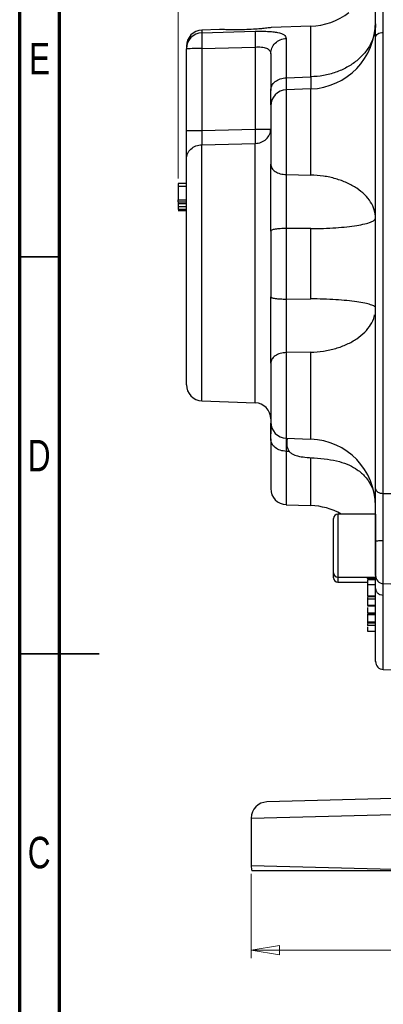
# Model space of a CAD drawing. Header units: inches. Extents: x 0.6 to 16.3, y 0.2 to 11.5.
# Tile 2 of 10: x 0.6 to 2.4, y 4.1 to 9. Entities that reach past the tile are written whole.
import ezdxf

# ---------------------------------------------------------------- set-up
doc = ezdxf.new("R2010")
doc.units = ezdxf.units.IN
doc.header["$MEASUREMENT"] = 0
doc.styles.add('SLDTEXTSTYLE0', font='TXT', dxfattribs={"width": 0.75})
doc.dimstyles.new('SLDDIMSTYLE5', dxfattribs={"dimtxt": 0.137795, "dimasz": 0.14, "dimexe": 0, "dimexo": 0.0625, "dimgap": 0.034449, "dimtad": 0, "dimdec": 1, "dimlfac": 1.5, "dimrnd": 1e-09, "dimzin": 4, "dimdsep": 46, "dimtxsty": 'SLDTEXTSTYLE0', "dimblk1": 'CLOSED', "dimblk2": 'CLOSED', "dimsah": 1, "dimcen": 0.09, "dimadec": 0, "dimazin": 1, "dimtfac": 1, "dimtdec": 1, "dimtofl": 0, "dimtmove": 0, "dimatfit": 3, "dimldrblk": 'CLOSED', "dimfxl": 0, "dimfrac": 2, "dimtolj": 1, "dimtzin": 12, "dimarcsym": 0})

# ---------------------------------------------------------------- blocks, each defined once
blk = doc.blocks.new('_Closed')
at = {"color": 0, "linetype": 'ByBlock', "lineweight": -2}
for p, q in [((-1, 0.166667), (0, 0)), ((-1, 0.166667), (-1, -0.166667)), ((0, 0), (-1, -0.166667)), ((0, 0), (-1, 0))]:
    blk.add_line(p, q, dxfattribs=at)
blk = doc.blocks.new('_D_6')
at = {"color": 7, "linetype": 'Continuous', "lineweight": 0}
for p, q in [((1.7394, 4.7561), (1.7394, 4.3381)), ((6.4061, 4.7561), (6.4061, 4.3381)), ((5.3947, 4.5759), (5.3527, 4.5759)), ((5.3527, 4.5759), (5.3527, 4.3572)), ((5.7001, 4.5759), (5.7421, 4.5759)), ((5.7421, 4.5759), (5.7421, 4.3572)), ((1.7394, 4.3775), (5.2318, 4.3775)), ((5.3527, 4.3572), (5.3947, 4.3572)), ((5.7421, 4.3572), (5.7001, 4.3572)), ((6.4061, 4.3775), (5.863, 4.3775))]:
    blk.add_line(p, q, dxfattribs=at)
at = {"color": 7, "linetype": 'Continuous', "lineweight": 18, "xscale": 0.14, "yscale": 0.14, "rotation": 180.0000000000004}
blk.add_blockref('_Closed', (1.7394, 4.3775, 0.0339), dxfattribs=at)
at = {"color": 7, "linetype": 'Continuous', "lineweight": 18, "xscale": 0.14, "yscale": 0.14}
blk.add_blockref('_Closed', (6.4061, 4.3775, 0.0339), dxfattribs=at)
at = {"color": 7, "linetype": 'Continuous', "lineweight": 18, "char_height": 0.1378, "attachment_point": 1, "style": 'SLDTEXTSTYLE0'}
for s, insert in [('178', (5.3947, 4.5348)), ('7.0', (5.4201, 4.3286))]:
    blk.add_mtext(s, dxfattribs=dict(at, insert=insert))
blk = doc.blocks.new('_D_9')
at = {"color": 7, "linetype": 'Continuous', "lineweight": 0}
for p, q in [((2.3512, 10.9842), (2.3092, 10.9842)), ((2.3092, 10.9842), (2.3092, 10.7654)), ((2.6567, 10.9842), (2.6987, 10.9842)), ((2.6987, 10.9842), (2.6987, 10.7654)), ((1.3778, 8.2039), (1.3778, 10.8251)), ((4.0728, 8.8366), (4.0728, 10.8251)), ((1.3778, 10.7857), (2.1884, 10.7857)), ((2.3092, 10.7654), (2.3512, 10.7654)), ((2.6987, 10.7654), (2.6567, 10.7654)), ((4.0728, 10.7857), (2.8195, 10.7857))]:
    blk.add_line(p, q, dxfattribs=at)
at = {"color": 7, "linetype": 'Continuous', "lineweight": 18, "xscale": 0.14, "yscale": 0.14}
for p, rotation in [((1.3778, 10.7857, 0.0339), 180.0000000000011), ((4.0728, 10.7857, 0.0339), 1.043221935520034e-12)]:
    blk.add_blockref('_Closed', p, dxfattribs=dict(at, rotation=rotation))
at = {"color": 7, "linetype": 'Continuous', "lineweight": 18, "char_height": 0.1378, "attachment_point": 1, "style": 'SLDTEXTSTYLE0'}
for s, insert in [('103', (2.3512, 10.943)), ('4.0', (2.3767, 10.7369))]:
    blk.add_mtext(s, dxfattribs=dict(at, insert=insert))

msp = doc.modelspace()

# ---------------------------------------------------------------- linework, layer by layer
at = {"color": 7, "linetype": 'Continuous', "lineweight": 70}
for p, q in [((0.5906, 0.1969), (0.5906, 11.4961)), ((0.7874, 0.3937), (0.7874, 11.2992))]:
    msp.add_line(p, q, dxfattribs=at)
at = {"color": 7, "linetype": 'Continuous', "lineweight": 25}
for p, q in [((1.5821, 8.9433), (1.495, 8.9403)), ((1.495, 8.9265), (1.7592, 8.9343)), ((2.0347, 8.9591), (1.838, 8.9522)), ((1.9136, 8.8988), (1.9136, 8.7038)), ((2.395, 6.6428), (2.395, 8.9283)), ((1.4178, 8.8596), (1.4178, 8.8475)), ((1.4178, 8.4422), (1.4178, 8.8475)), ((1.495, 8.8482), (1.7592, 8.8561)), ((1.495, 8.8482), (1.495, 8.4429)), ((1.7592, 8.8561), (1.7592, 8.4487)), ((1.9136, 8.7038), (2.0347, 8.7081)), ((2.0347, 8.6485), (1.9136, 8.6443)), ((1.495, 8.4429), (1.7592, 8.4487)), ((1.495, 8.3719), (1.7592, 8.3779)), ((1.9136, 8.2233), (2.0347, 8.2212)), ((1.4178, 8.1791), (1.3778, 8.1791)), ((1.4178, 8.1645), (1.3778, 8.1645)), ((1.3778, 8.1645), (1.3778, 8.0988)), ((1.3778, 8.0988), (1.4178, 8.0988)), ((1.3778, 8.0893), (1.4178, 8.0893)), ((1.3778, 8.0798), (1.4178, 8.0798)), ((1.3778, 8.0797), (1.4178, 8.0797)), ((1.3778, 8.0797), (1.3778, 8.0639)), ((1.4178, 8.0639), (1.3778, 8.0639)), ((1.4178, 8.0509), (1.3778, 8.0509)), ((1.4178, 8.05), (1.3778, 8.05)), ((1.4178, 8.0484), (1.3778, 8.0484)), ((1.3778, 8.0476), (1.4178, 8.0476)), ((1.3778, 8.0465), (1.4178, 8.0465)), ((1.4178, 8.0457), (1.3778, 8.0457)), ((1.4178, 8.0447), (1.3778, 8.0447)), ((2.0347, 7.9556), (1.9136, 7.9564)), ((1.9136, 7.9564), (1.9136, 7.6063)), ((2.0347, 7.6072), (2.0347, 7.9556)), ((1.9136, 7.6063), (2.0347, 7.6072)), ((2.0347, 7.3429), (1.9136, 7.3408)), ((1.495, 7.1015), (1.7592, 7.0923)), ((1.9136, 6.9163), (2.0347, 6.912)), ((1.9291, 6.8506), (1.9136, 6.8511)), ((2.395, 6.6428), (2.5631, 6.6411)), ((2.3529, 6.6205), (2.3543, 6.605)), ((1.9136, 6.5869), (2.0347, 6.5827)), ((2.1484, 6.2488), (2.1484, 6.5188)), ((2.3564, 6.5402), (2.1698, 6.5402)), ((2.3564, 6.5402), (2.3564, 6.2275)), ((2.1484, 6.2239), (2.1484, 6.2488)), ((2.1698, 6.2275), (2.3564, 6.2275)), ((2.1698, 6.2026), (2.3164, 6.2026)), ((2.3564, 6.2207), (2.3164, 6.2207)), ((2.3164, 6.2207), (2.3164, 6.2181)), ((2.3564, 6.2136), (2.3164, 6.2136)), ((2.3164, 6.1961), (2.3164, 6.1943)), ((2.3564, 6.1897), (2.3164, 6.1897)), ((2.395, 6.1958), (2.5631, 6.1899)), ((2.3564, 6.1336), (2.3164, 6.1336)), ((2.3164, 6.1317), (2.3564, 6.1317)), ((2.3164, 6.1269), (2.3164, 6.1185)), ((2.3564, 6.1185), (2.3164, 6.1185)), ((2.3564, 6.087), (2.3164, 6.087)), ((2.3164, 6.0857), (2.3564, 6.0857)), ((2.3564, 6.0493), (2.3164, 6.0493)), ((2.3164, 6.0486), (2.3564, 6.0486)), ((2.3164, 6.0443), (2.3164, 6.0412)), ((2.3564, 6.0412), (2.3164, 6.0412)), ((2.3164, 6.0059), (2.3564, 6.0059)), ((2.3564, 5.9998), (2.3164, 5.9998)), ((2.3564, 5.9877), (2.3164, 5.9877)), ((2.3164, 5.9604), (2.3564, 5.9604)), ((2.395, 5.7696), (2.5631, 5.7637)), ((3.0379, 5.1449), (1.8173, 5.1129)), ((1.7394, 5.033), (2.772, 5.0584)), ((1.7394, 5.033), (1.7394, 4.7955)), ((2.728, 4.7712), (1.7394, 4.7955))]:
    msp.add_line(p, q, dxfattribs=at)
at = {"color": 8, "linetype": 'Continuous', "lineweight": 25}
for p, q in [((1.495, 8.9403), (1.495, 8.9265)), ((2.0347, 8.7081), (2.0347, 8.9591)), ((1.9136, 8.6443), (1.9136, 8.2233)), ((2.0347, 8.2212), (2.0347, 8.6485)), ((1.495, 7.1015), (1.495, 8.3719)), ((1.7592, 7.0923), (1.7592, 8.3779)), ((1.9136, 7.3408), (1.9136, 6.9163)), ((2.0347, 6.912), (2.0347, 7.3429)), ((1.9136, 6.9023), (1.9136, 6.8975)), ((1.9136, 6.8511), (1.9136, 6.5869)), ((2.0347, 6.5827), (2.0347, 6.8197)), ((2.1698, 6.5402), (2.1698, 6.2275)), ((2.395, 6.1958), (2.395, 6.4095)), ((2.1698, 6.2275), (2.1698, 6.2026)), ((2.395, 5.7696), (2.395, 6.1382))]:
    msp.add_line(p, q, dxfattribs=at)
at = {"color": 7, "linetype": 'Continuous', "lineweight": 35}
for p, q in [((0.7874, 7.815), (0.5906, 7.815)), ((0.5906, 5.8465), (0.9843, 5.8465)), ((0.7874, 5.8465), (0.5906, 5.8465))]:
    msp.add_line(p, q, dxfattribs=at)
at = {"color": 7, "linetype": 'Continuous', "lineweight": 25}
for centre, radius, start, end in [((2.0231, 9.2923), 0.3333, 272, 307.1529), ((1.4978, 8.8603), 0.08, 92, 180), ((2.0231, 8.9816), 0.3333, 272, 0), ((1.4973, 8.8471), 0.0795, 91.6479, 179.6752), ((1.4761, 6.7053), 2.143, 89.4958, 91.5602), ((1.9164, 8.5643), 0.08, 92, 180), ((1.4978, 7.1815), 0.08, 180, 268), ((1.7564, 7.0124), 0.08, 0, 88), ((1.9164, 6.9962), 0.08, 180, 268), ((2.0231, 6.5789), 0.3333, 0, 88), ((1.9164, 6.6669), 0.08, 180, 268), ((2.0231, 6.2496), 0.3333, 60.6635, 88), ((2.1698, 6.5188), 0.0213, 90, 180), ((2.1698, 6.2488), 0.0213, 180, 270), ((2.1698, 6.2239), 0.0213, 180, 270), ((2.3964, 6.2358), 0.04, 180, 268), ((2.3964, 5.8095), 0.04, 180, 268), ((1.8194, 5.033), 0.08, 91.5, 180), ((1.8194, 4.7955), 0.08, 180, 197.7074)]:
    msp.add_arc(centre, radius, start, end, dxfattribs=at)
for points, knots in [([(2.3564, 8.9052), (2.3564, 8.9245), (2.3564, 8.9633), (2.3564, 9.0286), (2.3564, 9.0967), (2.3564, 9.1424), (2.3564, 9.1653)], [0, 0, 0, 0, 0.250001, 0.499962, 0.749995, 1, 1, 1, 1]), ([(2.395, 8.9283), (2.395, 8.9346), (2.395, 8.9496), (2.395, 8.9725), (2.3949, 8.9997), (2.3949, 9.0283), (2.3949, 9.0647), (2.395, 9.1088), (2.395, 9.142), (2.395, 9.1605)], [0, 0, 0, 0, 0.093134, 0.221777, 0.318054, 0.456595, 0.594338, 0.772833, 1, 1, 1, 1]), ([(1.7858, 8.9467), (1.7744, 8.9458), (1.7494, 8.9438), (1.7049, 8.9418), (1.6593, 8.9412), (1.6195, 8.9419), (1.5932, 8.9429), (1.581, 8.9435), (1.582, 8.9433), (1.5821, 8.9433)], [0, 0, 0, 0, 0.143065, 0.314613, 0.488819, 0.661217, 0.827852, 0.986291, 1, 1, 1, 1]), ([(1.7592, 8.9343), (1.759, 8.9319), (1.7585, 8.9269), (1.7583, 8.9085), (1.7585, 8.8841), (1.759, 8.8654), (1.7592, 8.8561)], [0, 0, 0, 0, 0.250114, 0.5, 0.749886, 1, 1, 1, 1]), ([(1.7592, 8.9343), (1.7696, 8.9345), (1.7904, 8.935), (1.8201, 8.9341), (1.8473, 8.9321), (1.8785, 8.9274), (1.9074, 8.9177), (1.9115, 8.9051), (1.9136, 8.8988)], [0, 0, 0, 0, 0.120862, 0.242382, 0.365038, 0.48991, 0.743079, 1, 1, 1, 1]), ([(1.838, 8.9522), (1.8354, 8.952), (1.8303, 8.9515), (1.8093, 8.949), (1.792, 8.9473), (1.7858, 8.9467)], [0, 0, 0, 0, 0.388008, 0.779712, 1, 1, 1, 1]), ([(1.495, 8.9265), (1.4948, 8.9252), (1.4945, 8.9228), (1.4942, 8.9139), (1.4941, 8.8991), (1.4942, 8.876), (1.4947, 8.8573), (1.495, 8.8482)], [0, 0, 0, 0, 0.162091, 0.299678, 0.500678, 0.758229, 1, 1, 1, 1]), ([(2.3564, 6.6653), (2.3564, 6.7188), (2.3564, 6.8267), (2.3564, 7.002), (2.3564, 7.1877), (2.3564, 7.3827), (2.3564, 7.5841), (2.3564, 7.7884), (2.3564, 7.9925), (2.3564, 8.1933), (2.3564, 8.3874), (2.3564, 8.5719), (2.3564, 8.7456), (2.3564, 8.8523), (2.3564, 8.9052)], [0, 0, 0, 0, 0.079937, 0.161332, 0.244098, 0.328859, 0.414198, 0.5, 0.585797, 0.671136, 0.755901, 0.838663, 0.920061, 1, 1, 1, 1]), ([(1.7592, 8.8561), (1.7647, 8.8563), (1.7754, 8.8568), (1.7904, 8.8559), (1.8037, 8.854), (1.8152, 8.8507), (1.8245, 8.8459), (1.834, 8.8374), (1.8355, 8.8286), (1.8364, 8.8226)], [0, 0, 0, 0, 0.126137, 0.24819, 0.366906, 0.483099, 0.607893, 0.735386, 1, 1, 1, 1]), ([(1.8364, 8.8226), (1.8364, 8.8079), (1.8364, 8.7786), (1.8364, 8.7174), (1.8364, 8.6664), (1.8364, 8.6408)], [0, 0, 0, 0, 0.3332602, 0.6667561, 1, 1, 1, 1]), ([(1.8364, 8.5702), (1.8364, 8.5772), (1.8364, 8.5928), (1.8364, 8.6238), (1.8364, 8.6408)], [0, 0, 0, 0, 0.448489, 1, 1, 1, 1]), ([(1.8364, 8.5625), (1.8364, 8.563), (1.8364, 8.5649), (1.8364, 8.5509), (1.8364, 8.5214), (1.8364, 8.479), (1.8364, 8.4285), (1.8364, 8.3734), (1.8364, 8.319), (1.8364, 8.2893), (1.8364, 8.2748)], [0, 0, 0, 0, 0.046789, 0.185768, 0.324747, 0.457179, 0.58961, 0.728589, 0.867568, 1, 1, 1, 1]), ([(1.7592, 8.4487), (1.7594, 8.4414), (1.7596, 8.4267), (1.7597, 8.4066), (1.7596, 8.3893), (1.7594, 8.3817), (1.7592, 8.3779)], [0, 0, 0, 0, 0.250045, 0.5, 0.749955, 1, 1, 1, 1]), ([(1.4178, 8.3001), (1.4178, 8.3076), (1.4178, 8.3228), (1.4178, 8.3575), (1.4178, 8.398), (1.4178, 8.4275), (1.4178, 8.4422)], [0, 0, 0, 0, 0.250351, 0.500132, 0.750013, 1, 1, 1, 1]), ([(1.495, 8.4429), (1.4948, 8.4351), (1.4945, 8.4186), (1.4945, 8.3982), (1.4946, 8.382), (1.4948, 8.3754), (1.495, 8.3719)], [0, 0, 0, 0, 0.266777, 0.559333, 0.763657, 1, 1, 1, 1]), ([(1.4178, 7.1815), (1.4178, 7.1832), (1.4178, 7.1868), (1.4178, 7.2119), (1.4178, 7.2526), (1.4178, 7.3096), (1.4178, 7.3802), (1.4178, 7.4613), (1.4178, 7.5486), (1.4178, 7.6397), (1.4178, 7.7341), (1.4178, 7.8318), (1.4178, 7.9306), (1.4178, 8.0262), (1.4178, 8.1142), (1.4178, 8.1906), (1.4178, 8.2543), (1.4178, 8.285), (1.4178, 8.3001)], [0, 0, 0, 0, 0.059425, 0.12141, 0.185227, 0.25, 0.314773, 0.37859, 0.440575, 0.5, 0.559425, 0.62141, 0.685227, 0.75, 0.814773, 0.87859, 0.940575, 1, 1, 1, 1]), ([(1.8364, 7.9439), (1.8364, 7.9734), (1.8364, 8.0324), (1.8364, 8.1204), (1.8364, 8.2037), (1.8364, 8.2511), (1.8364, 8.2748)], [0, 0, 0, 0, 0.2506275, 0.5010018, 0.7505777, 1, 1, 1, 1]), ([(1.9136, 8.2233), (1.9136, 8.2102), (1.9135, 8.186), (1.9134, 8.1399), (1.9134, 8.0976), (1.9134, 8.0607), (1.9134, 8.0384), (1.9135, 8.0132), (1.9135, 7.9862), (1.9136, 7.9652), (1.9136, 7.9564)], [0, 0, 0, 0, 0.173075, 0.322557, 0.542416, 0.642138, 0.716632, 0.777709, 0.906675, 1, 1, 1, 1]), ([(1.3778, 8.1791), (1.3778, 8.1791), (1.3778, 8.1789), (1.3778, 8.1772), (1.3778, 8.1745), (1.3778, 8.1701), (1.3778, 8.1666), (1.3778, 8.1645)], [0, 0, 0, 0, 0.2230838, 0.3780961, 0.5337655, 0.7204431, 1, 1, 1, 1]), ([(1.3778, 8.0893), (1.3778, 8.0901), (1.3778, 8.0917), (1.3778, 8.094), (1.3778, 8.0964), (1.3778, 8.0984), (1.3778, 8.0987), (1.3778, 8.0988)], [0, 0, 0, 0, 0.122712, 0.245202, 0.422712, 0.701515, 1, 1, 1, 1]), ([(1.3778, 8.0893), (1.3778, 8.0886), (1.3778, 8.087), (1.3778, 8.0845), (1.3778, 8.0819), (1.3778, 8.0801), (1.3778, 8.0799), (1.3778, 8.0798)], [0, 0, 0, 0, 0.122267, 0.275232, 0.49997, 0.800379, 1, 1, 1, 1]), ([(1.3778, 8.0639), (1.3778, 8.0626), (1.3778, 8.0596), (1.3778, 8.0554), (1.3778, 8.0524), (1.3778, 8.0511), (1.3778, 8.051), (1.3778, 8.0509)], [0, 0, 0, 0, 0.219537, 0.497684, 0.778259, 0.919006, 1, 1, 1, 1]), ([(1.8364, 7.2882), (1.8364, 7.3117), (1.8364, 7.3586), (1.8364, 7.4416), (1.8364, 7.5291), (1.8364, 7.588), (1.8364, 7.6174)], [0, 0, 0, 0, 0.250628, 0.501002, 0.750578, 1, 1, 1, 1]), ([(1.9136, 7.6063), (1.9136, 7.5898), (1.9135, 7.5592), (1.9134, 7.5076), (1.9134, 7.4638), (1.9134, 7.4288), (1.9134, 7.4087), (1.9135, 7.3865), (1.9135, 7.3639), (1.9136, 7.3476), (1.9136, 7.3408)], [0, 0, 0, 0, 0.173075, 0.322557, 0.542416, 0.642138, 0.716632, 0.777709, 0.906675, 1, 1, 1, 1]), ([(2.3505, 7.5697), (2.3505, 7.5698), (2.3484, 7.5728), (2.3332, 7.5786), (2.3046, 7.5864), (2.2643, 7.5934), (2.2155, 7.5991), (2.1595, 7.6035), (2.0986, 7.6064), (2.056, 7.6069), (2.0347, 7.6072)], [0, 0, 0, 0, 0.005357, 0.147449, 0.289541, 0.431633, 0.573724, 0.715816, 0.857908, 1, 1, 1, 1]), ([(2.0347, 7.3429), (2.056, 7.3442), (2.0986, 7.3467), (2.1595, 7.3605), (2.2155, 7.3812), (2.2643, 7.4086), (2.3046, 7.4415), (2.3334, 7.479), (2.3491, 7.5083), (2.3512, 7.525), (2.3515, 7.5277)], [0, 0, 0, 0, 0.139002, 0.278004, 0.417007, 0.556009, 0.695011, 0.834013, 0.973015, 1, 1, 1, 1]), ([(1.8364, 7.2882), (1.8364, 7.2739), (1.8364, 7.2445), (1.8364, 7.1904), (1.8364, 7.1352), (1.8364, 7.0844), (1.8364, 7.0413), (1.8364, 7.011), (1.8364, 6.996), (1.8364, 6.9977), (1.8364, 6.9982)], [0, 0, 0, 0, 0.131398, 0.269293, 0.407188, 0.538586, 0.669984, 0.807879, 0.945774, 1, 1, 1, 1]), ([(1.8364, 6.9132), (1.8364, 6.9307), (1.8364, 6.9646), (1.8364, 6.982), (1.8364, 6.9905)], [0, 0, 0, 0, 0.516069, 1, 1, 1, 1]), ([(1.8397, 6.9756), (1.8395, 6.9757), (1.8379, 6.9762), (1.8371, 6.9674), (1.8365, 6.9532), (1.8365, 6.9416), (1.8365, 6.9381)], [0, 0, 0, 0, 0.070608, 0.525458, 0.858709, 1, 1, 1, 1]), ([(1.8364, 6.9132), (1.8364, 6.8895), (1.8364, 6.8415), (1.8364, 6.7823), (1.8364, 6.733), (1.8364, 6.6959), (1.8364, 6.674), (1.8364, 6.6648), (1.8364, 6.6672), (1.8364, 6.6674)], [0, 0, 0, 0, 0.15629, 0.316082, 0.47915, 0.647103, 0.816463, 0.986946, 1, 1, 1, 1]), ([(1.9134, 6.9162), (1.9134, 6.9149), (1.9134, 6.9122), (1.9134, 6.9037), (1.9134, 6.8944), (1.9135, 6.8835), (1.9135, 6.8694), (1.9136, 6.8565), (1.9136, 6.8511)], [0, 0, 0, 0, 0.146238, 0.332299, 0.47129, 0.585249, 0.825875, 1, 1, 1, 1]), ([(1.9135, 6.9085), (1.9135, 6.9081), (1.9135, 6.9074), (1.9136, 6.9039), (1.9136, 6.9023)], [0, 0, 0, 0, 0.5669, 1, 1, 1, 1]), ([(1.9182, 6.9161), (1.9181, 6.9155), (1.9178, 6.9129), (1.9167, 6.9059), (1.9153, 6.8976), (1.9156, 6.8847), (1.9175, 6.873), (1.9211, 6.8615), (1.9287, 6.849), (1.9455, 6.8358), (1.9721, 6.8268), (2.009, 6.8217), (2.0587, 6.8182), (2.116, 6.8134), (2.1751, 6.8023), (2.2253, 6.7846), (2.2695, 6.7596), (2.3014, 6.7312), (2.3254, 6.7003), (2.3347, 6.6811), (2.3396, 6.6709)], [0, 0, 0, 0, 0.013487, 0.051695, 0.093667, 0.13052, 0.147685, 0.164399, 0.195208, 0.221909, 0.271682, 0.333478, 0.41007, 0.521788, 0.622529, 0.712475, 0.788657, 0.882314, 0.937714, 1, 1, 1, 1]), ([(2.3564, 6.404), (2.3564, 6.4269), (2.3564, 6.4726), (2.3564, 6.5408), (2.3564, 6.6065), (2.3564, 6.6457), (2.3564, 6.6653)], [0, 0, 0, 0, 0.250001, 0.499962, 0.749995, 1, 1, 1, 1]), ([(2.395, 6.4095), (2.395, 6.4171), (2.395, 6.4351), (2.395, 6.4611), (2.3949, 6.4907), (2.3949, 6.521), (2.3949, 6.5568), (2.395, 6.5988), (2.395, 6.627), (2.395, 6.6428)], [0, 0, 0, 0, 0.093134, 0.221777, 0.318053, 0.456595, 0.594338, 0.772833, 1, 1, 1, 1]), ([(2.3564, 6.2367), (2.3564, 6.2365), (2.3564, 6.2359), (2.3564, 6.2431), (2.3564, 6.2578), (2.3564, 6.2792), (2.3564, 6.3059), (2.3564, 6.3369), (2.3564, 6.3704), (2.3564, 6.3929), (2.3564, 6.404)], [0, 0, 0, 0, 0.062145, 0.197632, 0.333119, 0.465088, 0.597057, 0.732544, 0.868031, 1, 1, 1, 1]), ([(2.3164, 6.2207), (2.3164, 6.2224), (2.3164, 6.2245), (2.3164, 6.2262), (2.3164, 6.2266)], [0, 0, 0, 0, 0.790895, 1, 1, 1, 1]), ([(2.3164, 6.2131), (2.3164, 6.213), (2.3164, 6.2128), (2.3164, 6.2066), (2.3164, 6.1982), (2.3164, 6.1914), (2.3164, 6.1897)], [0, 0, 0, 0, 0.167307, 0.518378, 0.872801, 1, 1, 1, 1]), ([(2.3564, 6.1708), (2.3564, 6.1827), (2.3564, 6.2067), (2.3564, 6.2247), (2.3564, 6.2284), (2.3564, 6.2285)], [0, 0, 0, 0, 0.488044, 0.976142, 1, 1, 1, 1]), ([(2.3164, 6.1897), (2.3164, 6.1868), (2.3164, 6.1791), (2.3164, 6.1642), (2.3164, 6.1496), (2.3164, 6.1386), (2.3164, 6.1351), (2.3164, 6.1336)], [0, 0, 0, 0, 0.136117, 0.367254, 0.679818, 0.866894, 1, 1, 1, 1]), ([(2.3564, 5.8104), (2.3564, 5.8101), (2.3564, 5.8066), (2.3564, 5.8199), (2.3564, 5.8516), (2.3564, 5.9054), (2.3564, 5.9772), (2.3564, 6.0643), (2.3564, 6.1355), (2.3564, 6.1708)], [0, 0, 0, 0, 0.014422, 0.183541, 0.351757, 0.518844, 0.681979, 0.842428, 1, 1, 1, 1]), ([(2.3164, 6.1185), (2.3164, 6.1157), (2.3164, 6.1069), (2.3164, 6.0967), (2.3164, 6.0894), (2.3164, 6.0874), (2.3164, 6.087)], [0, 0, 0, 0, 0.209252, 0.649569, 0.923387, 1, 1, 1, 1]), ([(2.3164, 6.0997), (2.3164, 6.0977), (2.3164, 6.0951), (2.3164, 6.0927), (2.3164, 6.0922)], [0, 0, 0, 0, 0.81857, 1, 1, 1, 1]), ([(2.3164, 6.0774), (2.3164, 6.0733), (2.3164, 6.0637), (2.3164, 6.054), (2.3164, 6.0505), (2.3164, 6.0493)], [0, 0, 0, 0, 0.329175, 0.774245, 1, 1, 1, 1]), ([(2.3164, 6.0561), (2.3164, 6.056), (2.3164, 6.0555), (2.3164, 6.0543), (2.3164, 6.0532)], [0, 0, 0, 0, 0.102663, 1, 1, 1, 1]), ([(2.3164, 6.0412), (2.3164, 6.0389), (2.3164, 6.0314), (2.3164, 6.0214), (2.3164, 6.0132), (2.3164, 6.009), (2.3164, 6.0067), (2.3164, 6.0061), (2.3164, 6.0059)], [0, 0, 0, 0, 0.178225, 0.55629, 0.767496, 0.874166, 0.96252, 1, 1, 1, 1]), ([(2.3164, 6.0112), (2.3164, 6.0108), (2.3164, 6.0096), (2.3164, 6.0085), (2.3164, 6.0079)], [0, 0, 0, 0, 0.366667, 1, 1, 1, 1]), ([(2.3164, 6.0059), (2.3164, 6.0059), (2.3164, 6.0058), (2.3164, 6.0059), (2.3164, 6.0059)], [0, 0, 0, 0, 0.926418, 1, 1, 1, 1]), ([(2.3164, 6.0046), (2.3164, 6.0034), (2.3164, 6.0016), (2.3164, 6.0002), (2.3164, 5.9999), (2.3164, 5.9998)], [0, 0, 0, 0, 0.511708, 0.821645, 1, 1, 1, 1]), ([(2.3164, 5.9959), (2.3164, 5.9936), (2.3164, 5.9895), (2.3164, 5.9883), (2.3164, 5.9877)], [0, 0, 0, 0, 0.577663, 1, 1, 1, 1]), ([(2.3164, 5.9817), (2.3164, 5.9781), (2.3164, 5.972), (2.3164, 5.9659), (2.3164, 5.9624), (2.3164, 5.9607), (2.3164, 5.9605), (2.3164, 5.9604)], [0, 0, 0, 0, 0.396847, 0.683949, 0.828949, 0.949052, 1, 1, 1, 1]), ([(2.728, 4.7712), (2.6768, 4.7712), (2.5782, 4.7712), (2.44, 4.7712), (2.313, 4.7712), (2.1954, 4.7712), (2.0891, 4.7712), (1.995, 4.7712), (1.9141, 4.7712), (1.848, 4.7712), (1.7969, 4.7712), (1.7644, 4.7712), (1.7464, 4.7712), (1.7443, 4.7712), (1.7432, 4.7712)], [0, 0, 0, 0, 0.092009, 0.1773373, 0.2629381, 0.3482681, 0.433634, 0.5192704, 0.6046383, 0.6904111, 0.7764556, 0.8622299, 0.9311149, 1, 1, 1, 1])]:
    msp.add_open_spline(points, degree=3, knots=knots, dxfattribs=at)
for points in [[(2.3564, 8.9709), (2.3552, 8.954), (2.3529, 8.9204), (2.3339, 8.8718), (2.3044, 8.8268), (2.2643, 8.7871), (2.2155, 8.7541), (2.1595, 8.7293), (2.0986, 8.7127), (2.056, 8.7096), (2.0347, 8.7081)], [(1.8364, 8.8226), (1.8376, 8.8324), (1.8399, 8.8519), (1.8576, 8.8767), (1.883, 8.8945), (1.9034, 8.8973), (1.9136, 8.8988)], [(2.3564, 8.9052), (2.357, 8.9081), (2.3582, 8.914), (2.367, 8.9216), (2.3797, 8.927), (2.3899, 8.9278), (2.395, 8.9283)], [(1.8364, 8.6408), (1.8376, 8.6489), (1.8399, 8.6651), (1.8576, 8.6856), (1.883, 8.7003), (1.9034, 8.7027), (1.9136, 8.7038)], [(1.7592, 8.3779), (1.7694, 8.3792), (1.7898, 8.3819), (1.8153, 8.3986), (1.833, 8.4219), (1.8353, 8.4402), (1.8364, 8.4494)], [(1.7592, 8.4487), (1.7694, 8.4487), (1.7898, 8.4487), (1.8153, 8.4489), (1.833, 8.4491), (1.8353, 8.4493), (1.8364, 8.4494)], [(1.4178, 8.4422), (1.4189, 8.4423), (1.4212, 8.4425), (1.4389, 8.4427), (1.4644, 8.4429), (1.4848, 8.4429), (1.495, 8.4429)], [(1.4178, 8.3001), (1.4189, 8.3093), (1.4212, 8.3277), (1.4389, 8.3511), (1.4644, 8.3678), (1.4848, 8.3705), (1.495, 8.3719)], [(1.8364, 8.2748), (1.8376, 8.2682), (1.8399, 8.255), (1.8576, 8.2382), (1.883, 8.2262), (1.9034, 8.2242), (1.9136, 8.2233)], [(2.3564, 8.0073), (2.3552, 8.021), (2.3529, 8.0484), (2.3339, 8.088), (2.3044, 8.1246), (2.2643, 8.1569), (2.2155, 8.1837), (2.1595, 8.2039), (2.0986, 8.2175), (2.056, 8.2199), (2.0347, 8.2212)], [(2.0347, 7.9556), (2.056, 7.9559), (2.0986, 7.9565), (2.1595, 7.9597), (2.2155, 7.9646), (2.2643, 7.9711), (2.3044, 7.9789), (2.3339, 7.9878), (2.3529, 7.9974), (2.3552, 8.004), (2.3564, 8.0073)], [(1.9136, 7.9564), (1.9034, 7.9562), (1.883, 7.9557), (1.8576, 7.9528), (1.8399, 7.9487), (1.8376, 7.9455), (1.8364, 7.9439)], [(1.8364, 7.9439), (1.8364, 7.8895), (1.8364, 7.7808), (1.8364, 7.6719), (1.8364, 7.6174)], [(1.8364, 7.6174), (1.8376, 7.616), (1.8399, 7.6131), (1.8576, 7.6095), (1.883, 7.6069), (1.9034, 7.6065), (1.9136, 7.6063)], [(1.9136, 7.3408), (1.9034, 7.3398), (1.883, 7.3378), (1.8576, 7.3255), (1.8399, 7.3084), (1.8376, 7.2949), (1.8364, 7.2882)], [(1.9136, 6.8511), (1.9034, 6.8523), (1.883, 6.8546), (1.8576, 6.8691), (1.8399, 6.8893), (1.8376, 6.9053), (1.8364, 6.9132)], [(2.3564, 6.6653), (2.357, 6.6624), (2.3582, 6.6567), (2.367, 6.6493), (2.3797, 6.6441), (2.3899, 6.6432), (2.395, 6.6428)], [(2.3564, 6.404), (2.357, 6.4047), (2.3582, 6.4061), (2.367, 6.4079), (2.3797, 6.4092), (2.3899, 6.4094), (2.395, 6.4095)], [(2.3564, 6.1708), (2.357, 6.1666), (2.3582, 6.1582), (2.367, 6.1476), (2.3797, 6.14), (2.3899, 6.1388), (2.395, 6.1382)]]:
    msp.add_open_spline(points, degree=3, dxfattribs=at)
at = {"color": 8, "linetype": 'Continuous', "lineweight": 25}
for points, knots in [([(1.9136, 8.7038), (1.9136, 8.6942), (1.9135, 8.6763), (1.9134, 8.656), (1.9134, 8.6483), (1.9134, 8.6444)], [0, 0, 0, 0, 0.3584721, 0.6680803, 1, 1, 1, 1]), ([(2.0347, 8.7081), (2.0351, 8.6945), (2.0357, 8.6685), (2.0358, 8.6554), (2.0359, 8.6491)], [0, 0, 0, 0, 0.523717, 1, 1, 1, 1]), ([(2.395, 6.1382), (2.395, 6.1483), (2.395, 6.1665), (2.3949, 6.182), (2.3949, 6.1926), (2.3949, 6.1967), (2.395, 6.1979), (2.395, 6.1982)], [0, 0, 0, 0, 0.312069, 0.557275, 0.746498, 0.936818, 1, 1, 1, 1])]:
    msp.add_open_spline(points, degree=3, knots=knots, dxfattribs=at)

# ---------------------------------------------------------------- texts
at = {"color": 7, "linetype": 'Continuous', "lineweight": 0, "char_height": 0.1562, "attachment_point": 2, "style": 'SLDTEXTSTYLE0'}
for s, insert in [('E', (0.6893, 8.8769)), ('D', (0.6871, 6.9084)), ('C', (0.6873, 4.9399))]:
    msp.add_mtext(s, dxfattribs=dict(at, insert=insert))

# ---------------------------------------------------------------- dimensions: what is measured, and where the dimension line sits
at = {"color": 7, "linetype": 'Continuous', "lineweight": 18}
dim = msp.add_linear_dim(base=(4.0728, 10.7857), p1=(1.3778, 8.1645), p2=(4.0728, 8.7972), angle=0, dimstyle='SLDDIMSTYLE5', dxfattribs=at)
dim.commit()
dim.dimension.update_dxf_attribs({"geometry": '_D_9', "text_midpoint": (2.5039, 10.7857), "dimtype": 160})
dim = msp.add_linear_dim(base=(6.4061, 4.3775), p1=(1.7394, 4.7955), p2=(6.4061, 4.7955), dimstyle='SLDDIMSTYLE5', dxfattribs=at)
dim.commit()
dim.dimension.update_dxf_attribs({"geometry": '_D_6', "text_midpoint": (5.5474, 4.3775), "dimtype": 160})

doc.saveas('drawing.dxf')
